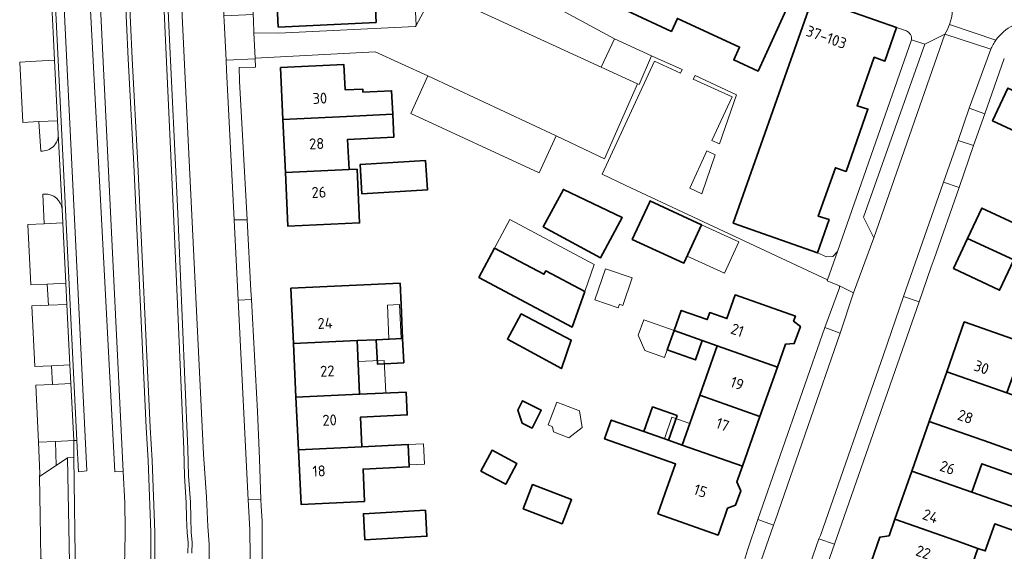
# Model space of a CAD drawing. Extents: x 154024 to 155007, y 472916 to 473908.
# Tile 8 of 49: x 154057 to 154178, y 473563 to 473628. Entities that reach past the tile are written whole.
import ezdxf
from ezdxf.enums import TextEntityAlignment as Align

# ---------------------------------------------------------------- set-up
doc = ezdxf.new("R2010")
doc.units = 0
doc.header["$LTSCALE"] = 0.75
for name, color, linetype, lineweight in [('B-RO-GR-BEPLANTING_CULTUUR_HEESTERS-GV', 252, 'CONTINUOUS', 18), ('B-RO-GR-STRUIK-GV', 252, 'CONTINUOUS', 13), ('B-RO-OG-BEBOUWING-GV', 6, 'CONTINUOUS', 35), ('B-RO-OG-BEBOUWING-T18', 1, 'CONTINUOUS', 18), ('B-RO-OG-BEBOUWING_LUIFEL-GV', 6, 'CONTINUOUS', 18), ('B-RO-OG-BEBOUWING_OVERBOUWING-GV', 6, 'CONTINUOUS', 18), ('B-RO-OG-TERREIN_CULTUURSCHEIDING-GV', 252, 'CONTINUOUS', 18), ('B-RO-OG-TERREIN_ERF-GV', 252, 'CONTINUOUS', 18), ('B-RO-OG-WATER-GV', 252, 'CONTINUOUS', 18), ('B-RO-OG-WATER_SLOOT-GV', 252, 'CONTINUOUS', 18), ('B-RO-VH-VERHARDING_BEDRIJFSVLOERPLAAT-GV', 252, 'CONTINUOUS', 18), ('B-RO-VH-VERHARDING_BETONSTRAATSTEEN-GV', 252, 'CONTINUOUS', 18), ('B-RO-VH-VERHARDING_STRAATBAKSTEEN-GV', 252, 'CONTINUOUS', 18), ('B-RO-VH-VERHARDING_TEGEL-GV', 252, 'CONTINUOUS', 18)]:
    doc.layers.add(name, color=color, linetype=linetype, lineweight=lineweight)
doc.styles.add('NLCS-ISO-M200-T18', font='NLCS-ISO.ttf', dxfattribs={"height": 0.36})

msp = doc.modelspace()

# ---------------------------------------------------------------- linework, layer by layer
at = {"layer": 'B-RO-GR-BEPLANTING_CULTUUR_HEESTERS-GV', "flags": 128}
for points in [[(154105.858, 473627.619), (154108.188, 473631.926), (154110.565, 473636.32), (154123.555, 473630.336), (154124.307, 473631.973), (154106.259, 473640.257), (154105.281, 473639.488)], [(154130.269, 473625.995), (154128.655, 473622.494), (154133.127, 473620.433), (154133.316, 473620.351), (154134.851, 473623.891)], [(154062.737, 473595.9), (154060.46, 473595.791), (154060.601, 473593.191), (154062.863, 473593.287)], [(154063.236, 473585.837), (154060.98, 473585.753), (154061.094, 473583.448), (154063.35, 473583.551)], [(154063.727, 473576.117), (154063.721, 473576.529), (154061.477, 473576.429), (154061.583, 473573.487), (154062.974, 473574.407), (154063.752, 473574.436)]]:
    msp.add_lwpolyline(points, close=True, dxfattribs=at)
for points in [[(154061.74, 473615.898), (154059.443, 473615.792), (154059.673, 473612.172)], [(154061.827, 473614.269), (154061.74, 473615.898)], [(154060.144, 473606.861), (154059.924, 473606.858), (154060.095, 473603.231), (154062.372, 473603.352), (154062.3, 473605.013)]]:
    msp.add_lwpolyline(points, dxfattribs=at)
at = {"layer": 'B-RO-GR-BEPLANTING_CULTUUR_HEESTERS-GV'}
for points in [[(154059.673, 473612.172, 0.4457825), (154061.827, 473614.269)], [(154062.3, 473605.013, 0.4055768), (154060.144, 473606.861)]]:
    msp.add_lwpolyline(points, format="xyb", dxfattribs=at)
at = {"layer": 'B-RO-GR-STRUIK-GV', "flags": 128}
for points in [[(154142.262, 473613.458), (154143.184, 473613.053), (154145.302, 473619.1), (154140.211, 473621.456), (154139.973, 473621.023), (154144.751, 473618.837)], [(154141.014, 473606.908), (154142.682, 473611.723), (154141.664, 473612.176), (154139.549, 473607.583)]]:
    msp.add_lwpolyline(points, close=True, dxfattribs=at)
at = {"layer": 'B-RO-OG-BEBOUWING-GV', "flags": 128}
for points in [[(154093.253, 473662.252), (154087.383, 473658.821), (154087.875, 473649.033), (154089.255, 473649.099), (154089.392, 473646.255), (154088.004, 473646.188), (154088.396, 473638.066), (154089.787, 473638.133), (154090.084, 473631.88), (154088.696, 473631.814), (154088.905, 473627.422), (154100.934, 473628.002), (154099.944, 473648.991), (154101.078, 473649.111), (154103.666, 473647.918), (154106.403, 473653.903), (154100.318, 473656.755), (154099.411, 473659.412)], [(154154.647, 473630.997), (154144.901, 473603.277), (154155.254, 473599.622), (154156.685, 473603.725), (154155.359, 473604.154), (154157.46, 473610.115), (154158.772, 473609.653), (154161.471, 473617.336), (154160.143, 473617.747), (154162.244, 473623.708), (154163.556, 473623.246), (154164.987, 473627.358), (154164.997, 473627.386), (154154.659, 473631.03)], [(154102.991, 473616.694), (154102.85, 473619.587), (154099.316, 473619.416), (154099.297, 473619.803), (154097.133, 473619.698), (154096.982, 473622.809), (154089.181, 473622.444), (154089.48, 473616.063), (154097.292, 473616.428)], [(154188.693, 473618.222), (154183.208, 473620.748), (154182.101, 473618.345), (154178.673, 473619.923), (154176.806, 473615.869), (154180.235, 473614.29), (154180.008, 473613.798), (154183.331, 473612.266), (154180.985, 473607.149), (154179.912, 473604.808), (154182.066, 473603.821), (154183.139, 473606.161)], [(154089.786, 473609.519), (154097.609, 473609.885), (154097.429, 473613.605), (154103.127, 473613.882), (154102.991, 473616.694), (154097.292, 473616.428), (154089.48, 473616.063)], [(154099.197, 473606.89), (154107.25, 473607.378), (154107.031, 473610.996), (154098.977, 473610.508)], [(154097.609, 473609.885), (154089.786, 473609.519), (154090.095, 473602.915), (154098.915, 473603.328), (154098.607, 473609.931)], [(154121.491, 473602.828), (154128.545, 473599.018), (154131.227, 473603.984), (154123.99, 473607.456)], [(154132.473, 473601.301), (154138.831, 473598.372), (154141.006, 473603.095), (154134.649, 473606.024), (154134.57, 473605.852)], [(154173.745, 473601.418), (154179.41, 473598.779), (154181.148, 473602.504), (154175.502, 473605.157)], [(154179.41, 473598.779), (154173.745, 473601.418), (154172.01, 473597.725), (154177.668, 473595.046)], [(154113.585, 473596.607), (154125.066, 473590.5), (154126.613, 473594.867), (154121.814, 473597.42), (154121.589, 473596.997), (154115.512, 473600.23)], [(154104.207, 473589.107), (154104.012, 473593.276), (154103.889, 473595.903), (154090.453, 473595.273), (154090.771, 473588.477), (154098.604, 473588.844), (154100.962, 473588.954)], [(154137.619, 473590.065), (154141.079, 473588.842), (154142.927, 473588.189), (154150.324, 473585.58), (154151.319, 473588.4), (154152.411, 473588.465), (154153.162, 473590.583), (154152.323, 473591.246), (154152.54, 473591.861), (154145.146, 473594.468), (154144.113, 473591.545), (154142.001, 473592.292), (154141.698, 473591.434), (154138.502, 473592.563)], [(154118.799, 473592.131), (154117.099, 473589.024), (154123.738, 473585.392), (154124.958, 473588.91)], [(154178.578, 473582.399), (154179.868, 473586.045), (154185.157, 473584.19), (154186.036, 473586.671), (154173.329, 473591.139), (154171.171, 473585.004)], [(154141.079, 473588.842), (154137.619, 473590.065), (154136.779, 473587.689), (154140.24, 473586.466)], [(154090.771, 473588.477), (154091.081, 473581.877), (154098.906, 473582.244), (154098.604, 473588.844)], [(154104.207, 473589.107), (154100.962, 473588.954), (154101.102, 473585.956), (154104.348, 473586.108)], [(154140.78, 473582.115), (154148.181, 473579.504), (154150.324, 473585.58), (154142.927, 473588.189)], [(154169.019, 473578.884), (154176.413, 473576.283), (154179.513, 473575.192), (154180.744, 473578.69), (154185.983, 473576.848), (154186.905, 473579.47), (154178.578, 473582.399), (154171.171, 473585.004)], [(154099.202, 473575.778), (154099.035, 473579.425), (154104.765, 473579.694), (154104.633, 473582.513), (154098.906, 473582.244), (154091.081, 473581.877), (154091.384, 473575.412)], [(154148.181, 473579.504), (154140.78, 473582.115), (154138.613, 473575.982), (154146.018, 473573.37)], [(154120.133, 473578.055), (154121.256, 473580.279), (154118.971, 473581.433), (154118.388, 473580.28), (154118.918, 473578.668)], [(154133.896, 473577.646), (154136.918, 473576.58), (154137.984, 473579.602), (154134.962, 473580.668)], [(154133.896, 473577.646), (154129.886, 473579.06), (154129.067, 473576.738), (154137.793, 473573.66), (154136.494, 473569.985), (154135.625, 473567.524), (154143.032, 473564.907), (154143.891, 473567.341), (154144.202, 473568.222), (154145.155, 473568.576), (154145.811, 473570.332), (154145.34, 473571.448), (154146.018, 473573.37), (154138.613, 473575.982), (154136.918, 473576.58)], [(154176.413, 473576.283), (154169.019, 473578.884), (154166.872, 473572.78), (154174.255, 473570.184), (154175.494, 473573.685), (154183.549, 473570.851), (154184.464, 473573.451), (154179.513, 473575.192)], [(154091.384, 473575.412), (154091.699, 473568.683), (154099.51, 473569.048), (154099.328, 473573.017), (154105.024, 473573.283), (154104.895, 473576.045), (154099.202, 473575.778)], [(154113.85, 473572.786), (154116.896, 473571.163), (154118.258, 473573.721), (154115.212, 473575.343)], [(154166.872, 473572.78), (154164.791, 473566.862), (154172.162, 473564.27), (154175.006, 473563.263), (154175.909, 473562.945), (154177.081, 473566.278), (154182.844, 473564.252), (154183.755, 473566.844), (154174.255, 473570.184)], [(154119.048, 473568.146), (154123.837, 473566.292), (154124.991, 473569.271), (154120.202, 473571.126)], [(154099.56, 473564.336), (154107.188, 473564.756), (154107.012, 473567.951), (154099.384, 473567.531)], [(154172.162, 473564.27), (154164.791, 473566.862), (154164.076, 473564.828), (154162.953, 473564.651), (154161.908, 473561.679), (154162.673, 473560.838), (154162.573, 473560.555), (154167.082, 473558.969), (154166.08, 473556.12), (154171.787, 473554.113), (154175.006, 473563.263)]]:
    msp.add_lwpolyline(points, close=True, dxfattribs=at)
msp.add_lwpolyline([(154131.858, 473629.409), (154137.295, 473626.902), (154138.025, 473628.484), (154145.666, 473624.961), (154144.957, 473623.394), (154147.95, 473622.005), (154152.277, 473631.459)], dxfattribs=at)
at = {"layer": 'B-RO-OG-BEBOUWING_LUIFEL-GV', "flags": 128}
for points in [[(154115.512, 473600.23), (154121.589, 473596.997), (154121.814, 473597.42), (154126.613, 473594.867), (154127.795, 473598.202), (154117.38, 473603.742)], [(154141.006, 473603.095), (154139.227, 473599.231), (154143.803, 473597.124), (154145.582, 473600.987)], [(154103.81, 473593.267), (154102.324, 473593.197), (154102.519, 473589.027), (154104.005, 473589.097)], [(154136.779, 473587.689), (154137.619, 473590.065), (154133.872, 473591.39), (154133.201, 473589.492), (154133.999, 473587.635), (154136.453, 473586.767)], [(154102.137, 473582.396), (154101.948, 473586.398), (154100.552, 473586.332), (154098.723, 473586.249), (154098.906, 473582.244)], [(154137.355, 473579.397), (154136.423, 473576.755), (154138.613, 473575.982), (154139.546, 473578.623)], [(154104.895, 473576.045), (154105.012, 473573.538), (154106.903, 473573.626), (154106.786, 473576.133)]]:
    msp.add_lwpolyline(points, close=True, dxfattribs=at)
at = {"layer": 'B-RO-OG-BEBOUWING_OVERBOUWING-GV', "flags": 128}
for points in [[(154132.453, 473596.551), (154129.17, 473597.678), (154127.86, 473593.86), (154130.75, 473592.868), (154130.9, 473593.305), (154131.293, 473593.17)], [(154122.765, 473577.612), (154124.678, 473576.863), (154126.283, 473578.145), (154125.976, 473580.176), (154124.063, 473580.926), (154123.195, 473581.265), (154122.099, 473578.467), (154122.669, 473578.244)]]:
    msp.add_lwpolyline(points, close=True, dxfattribs=at)
at = {"layer": 'B-RO-OG-TERREIN_CULTUURSCHEIDING-GV', "flags": 128}
for points in [[(154075.152, 473669.197), (154065.036, 473668.924), (154065.165, 473667.736), (154069.811, 473572.743), (154070.001, 473568.862)], [(154074.116, 473518.292), (154076.407, 473527.916), (154076.711, 473529.153), (154079.24, 473541.94), (154079.43, 473543.27), (154079.6, 473544.67), (154079.76, 473546.19), (154080.01, 473549.01), (154080.09, 473550.18), (154080.19, 473551.29), (154080.21, 473552.55), (154080.3, 473554.26), (154080.4, 473558.91), (154080.46, 473560.53), (154080.4, 473562.17), (154080.4, 473563.8), (154080.24, 473565.96), (154080.05, 473569.58), (154079.7, 473574.88), (154077.556, 473618.534), (154075.594, 473659.679), (154075.516, 473661.014), (154075.152, 473669.197)], [(154073.2, 473559.488), (154073.22, 473565.251), (154072.881, 473574.066), (154072.651, 473578.144), (154071.111, 473610.485), (154070.411, 473623.515), (154069.801, 473636.855), (154069.101, 473649.441), (154068.168, 473665.04), (154070.114, 473667.188), (154072.164, 473667.026), (154072.725, 473665.88), (154073.669, 473665.057), (154074.609, 473646.133), (154075.419, 473627.603), (154076.52, 473604.503), (154077.39, 473584.032), (154077.77, 473575.509), (154077.869, 473572.184), (154078.08, 473568.941), (154078.12, 473567.013), (154078.179, 473565.236), (154078.311, 473564.032), (154078.28, 473562.67)]]:
    msp.add_lwpolyline(points, dxfattribs=at)
at = {"layer": 'B-RO-OG-TERREIN_CULTUURSCHEIDING-GV'}
msp.add_lwpolyline([(154070.001, 473568.862, -0.0198357), (154069.863, 473558.578)], format="xyb", dxfattribs=at)
at = {"layer": 'B-RO-OG-TERREIN_ERF-GV', "flags": 128}
for points in [[(154084.331, 473660.319), (154085.807, 473628.981), (154085.84, 473628.283), (154085.906, 473626.723), (154088.94, 473626.693), (154105.786, 473627.485), (154105.858, 473627.619), (154105.281, 473639.488), (154106.259, 473640.257), (154124.307, 473631.973), (154123.555, 473630.336), (154123.236, 473629.802), (154130.269, 473625.995), (154134.851, 473623.891), (154138.612, 473622.197), (154138.405, 473621.735), (154135.215, 473623.227), (154128.748, 473609.307), (154131.677, 473607.922), (154156.495, 473596.322), (154157.717, 473599.808), (154157.164, 473599.202), (154156.391, 473599.151), (154155.254, 473599.622)], [(154099.944, 473648.991), (154100.934, 473628.002), (154088.905, 473627.422), (154088.696, 473631.814)], [(154152.277, 473631.459), (154147.95, 473622.005), (154144.957, 473623.394), (154145.666, 473624.961), (154138.025, 473628.484), (154137.295, 473626.902), (154131.858, 473629.409)], [(154155.254, 473599.622), (154144.901, 473603.277), (154154.647, 473630.997)], [(154166.207, 473626.964), (154164.987, 473627.358), (154163.556, 473623.246), (154162.244, 473623.708), (154160.143, 473617.747), (154161.471, 473617.336), (154158.772, 473609.653), (154157.46, 473610.115), (154155.359, 473604.154), (154156.685, 473603.725), (154155.254, 473599.622), (154156.391, 473599.151), (154157.164, 473599.202), (154157.717, 473599.808)], [(154157.717, 473599.808), (154166.847, 473625.846)], [(154146.265, 473561.836), (154146.636, 473563.056), (154147.918, 473566.825), (154156.168, 473590.446), (154157.985, 473595.333), (154157.983, 473595.56), (154156.45, 473596.193), (154156.495, 473596.322), (154131.677, 473607.922), (154128.748, 473609.307), (154135.215, 473623.227), (154138.405, 473621.735), (154138.612, 473622.197), (154134.851, 473623.891), (154133.316, 473620.351), (154133.127, 473620.433), (154129.031, 473611.215), (154123.112, 473614.022), (154120.997, 473609.499), (154105.198, 473616.8), (154107.293, 473621.409), (154100.828, 473624.372), (154086.039, 473623.61), (154086.044, 473623.511), (154086.09, 473622.499), (154084.094, 473622.458), (154084.136, 473620.803), (154084.137, 473620.785), (154085.065, 473603.722), (154085.54, 473594.999), (154085.599, 473593.917), (154086.35, 473580.1), (154086.61, 473574.3), (154086.774, 473569.274), (154086.8, 473568.47), (154086.9, 473566.61), (154086.9, 473562.38)], [(154178.255, 473623.566), (154175.859, 473616.739), (154174.445, 473612.834), (154172.713, 473607.69), (154169.617, 473598.885), (154169.251, 473597.939), (154167.763, 473593.608), (154157.368, 473563.776), (154153.788, 473553.614), (154149.353, 473540.984), (154145.943, 473531.206), (154144.464, 473526.965), (154144.352, 473526.656), (154183.832, 473508.98)], [(154180.235, 473614.29), (154176.806, 473615.869), (154178.673, 473619.923)], [(154182.844, 473564.252), (154177.081, 473566.278), (154175.909, 473562.945), (154175.006, 473563.263), (154171.787, 473554.113), (154166.08, 473556.12), (154167.082, 473558.969), (154162.573, 473560.555), (154162.673, 473560.838), (154161.908, 473561.679), (154162.953, 473564.651), (154164.076, 473564.828), (154164.791, 473566.862), (154166.872, 473572.78), (154169.019, 473578.884), (154171.171, 473585.004), (154173.329, 473591.139), (154186.036, 473586.671)], [(154183.549, 473570.851), (154175.494, 473573.685), (154174.255, 473570.184), (154183.755, 473566.844)]]:
    msp.add_lwpolyline(points, dxfattribs=at)
at = {"layer": 'B-RO-OG-TERREIN_ERF-GV'}
msp.add_lwpolyline([(154166.847, 473625.846, 0.3115738), (154166.207, 473626.964)], format="xyb", dxfattribs=at)
at = {"layer": 'B-RO-OG-TERREIN_ERF-GV', "flags": 128}
for points in [[(154089.48, 473616.063), (154089.181, 473622.444), (154096.982, 473622.809), (154097.133, 473619.698), (154099.297, 473619.803), (154099.316, 473619.416), (154102.85, 473619.587), (154102.991, 473616.694), (154103.127, 473613.882), (154097.429, 473613.605), (154097.609, 473609.885), (154098.607, 473609.931), (154098.915, 473603.328), (154090.095, 473602.915), (154089.786, 473609.519)], [(154142.262, 473613.458), (154144.751, 473618.837), (154139.973, 473621.023), (154140.211, 473621.456), (154145.302, 473619.1), (154143.184, 473613.053)], [(154141.014, 473606.908), (154139.549, 473607.583), (154141.664, 473612.176), (154142.682, 473611.723)], [(154099.197, 473606.89), (154098.977, 473610.508), (154107.031, 473610.996), (154107.25, 473607.378)], [(154121.491, 473602.828), (154123.99, 473607.456), (154131.227, 473603.984), (154128.545, 473599.018)], [(154132.473, 473601.301), (154134.57, 473605.852), (154134.649, 473606.024), (154141.006, 473603.095), (154138.831, 473598.372)], [(154173.745, 473601.418), (154175.502, 473605.157), (154181.148, 473602.504), (154179.41, 473598.779), (154177.668, 473595.046), (154172.01, 473597.725)], [(154113.585, 473596.607), (154115.512, 473600.23), (154121.589, 473596.997), (154121.814, 473597.42), (154126.613, 473594.867), (154125.066, 473590.5)], [(154098.906, 473582.244), (154104.633, 473582.513), (154104.765, 473579.694), (154099.035, 473579.425), (154099.202, 473575.778), (154104.895, 473576.045), (154105.024, 473573.283), (154099.328, 473573.017), (154099.51, 473569.048), (154091.699, 473568.683), (154091.384, 473575.412), (154091.081, 473581.877), (154090.771, 473588.477), (154090.453, 473595.273), (154103.889, 473595.903), (154104.012, 473593.276), (154104.207, 473589.107), (154104.348, 473586.108), (154101.102, 473585.956), (154100.962, 473588.954), (154098.604, 473588.844)], [(154140.78, 473582.115), (154142.927, 473588.189), (154141.079, 473588.842), (154140.24, 473586.466), (154136.779, 473587.689), (154137.619, 473590.065), (154138.502, 473592.563), (154141.698, 473591.434), (154142.001, 473592.292), (154144.113, 473591.545), (154145.146, 473594.468), (154152.54, 473591.861), (154152.323, 473591.246), (154153.162, 473590.583), (154152.411, 473588.465), (154151.319, 473588.4), (154150.324, 473585.58), (154148.181, 473579.504), (154146.018, 473573.37), (154145.34, 473571.448), (154145.811, 473570.332), (154145.155, 473568.576), (154144.202, 473568.222), (154143.891, 473567.341), (154143.032, 473564.907), (154135.625, 473567.524), (154136.494, 473569.985), (154137.793, 473573.66), (154129.067, 473576.738), (154129.886, 473579.06), (154133.896, 473577.646), (154134.962, 473580.668), (154137.984, 473579.602), (154136.918, 473576.58), (154138.613, 473575.982)], [(154118.799, 473592.131), (154124.958, 473588.91), (154123.738, 473585.392), (154117.099, 473589.024)], [(154120.133, 473578.055), (154118.918, 473578.668), (154118.388, 473580.28), (154118.971, 473581.433), (154121.256, 473580.279)], [(154113.85, 473572.786), (154115.212, 473575.343), (154118.258, 473573.721), (154116.896, 473571.163)], [(154119.048, 473568.146), (154120.202, 473571.126), (154124.991, 473569.271), (154123.837, 473566.292)], [(154099.56, 473564.336), (154099.384, 473567.531), (154107.012, 473567.951), (154107.188, 473564.756)]]:
    msp.add_lwpolyline(points, close=True, dxfattribs=at)
at = {"layer": 'B-RO-OG-WATER-GV', "flags": 128}
msp.add_lwpolyline([(154077.78, 473562.66), (154077.81, 473564.01), (154077.68, 473565.2), (154077.62, 473567), (154077.58, 473568.92), (154077.37, 473572.16), (154077.27, 473575.49), (154076.89, 473584.01), (154076.02, 473604.48), (154074.92, 473627.58), (154074.11, 473646.11), (154073.18, 473664.82), (154072.32, 473665.57), (154071.84, 473666.55), (154070.32, 473666.67), (154068.68, 473664.86), (154069.6, 473649.47), (154070.3, 473636.88), (154070.91, 473623.54), (154071.61, 473610.51), (154073.15, 473578.17), (154073.38, 473574.09), (154073.72, 473565.26), (154073.7, 473559.47)], dxfattribs=at)
at = {"layer": 'B-RO-OG-WATER_SLOOT-GV', "flags": 128}
for points in [[(154078.28, 473562.67), (154078.311, 473564.032), (154078.179, 473565.236), (154078.12, 473567.013), (154078.08, 473568.941), (154077.869, 473572.184), (154077.77, 473575.509), (154077.39, 473584.032), (154076.52, 473604.503), (154075.419, 473627.603), (154074.609, 473646.133), (154073.669, 473665.057), (154072.725, 473665.88), (154072.164, 473667.026), (154070.114, 473667.188), (154068.168, 473665.04), (154069.101, 473649.441), (154069.801, 473636.855), (154070.411, 473623.515), (154071.111, 473610.485), (154072.651, 473578.144), (154072.881, 473574.066), (154073.22, 473565.251), (154073.2, 473559.488)], [(154073.7, 473559.47), (154073.72, 473565.26), (154073.38, 473574.09), (154073.15, 473578.17), (154071.61, 473610.51), (154070.91, 473623.54), (154070.3, 473636.88), (154069.6, 473649.47), (154068.68, 473664.86), (154070.32, 473666.67), (154071.84, 473666.55), (154072.32, 473665.57), (154073.18, 473664.82), (154074.11, 473646.11), (154074.92, 473627.58), (154076.02, 473604.48), (154076.89, 473584.01), (154077.27, 473575.49), (154077.37, 473572.16), (154077.58, 473568.92), (154077.62, 473567), (154077.68, 473565.2), (154077.81, 473564.01), (154077.78, 473562.66)]]:
    msp.add_lwpolyline(points, dxfattribs=at)
at = {"layer": 'B-RO-VH-VERHARDING_BEDRIJFSVLOERPLAAT-GV', "flags": 128}
msp.add_lwpolyline([(154063.752, 473574.436), (154062.974, 473574.407), (154063.236, 473559.344), (154063.956, 473559.37)], close=True, dxfattribs=at)
at = {"layer": 'B-RO-VH-VERHARDING_BETONSTRAATSTEEN-GV', "flags": 128}
for points in [[(154060.818, 473643.404), (154064.116, 473576.534), (154064.307, 473572.669), (154065.344, 473572.822), (154060.698, 473667.527), (154059.617, 473667.49), (154060.365, 473652.631), (154060.596, 473648.466), (154060.744, 473645.472)], [(154065.165, 473667.736), (154063.793, 473667.681), (154068.778, 473572.692), (154069.811, 473572.743)], [(154063.35, 473583.551), (154063.721, 473576.529), (154064.116, 473576.534), (154060.818, 473643.404), (154060.397, 473643.38), (154060.746, 473635.975), (154060.871, 473633.374), (154061.23, 473625.931), (154061.37, 473623.334), (154061.74, 473615.898), (154061.827, 473614.269), (154062.3, 473605.013), (154062.372, 473603.352), (154062.737, 473595.9), (154062.863, 473593.287), (154063.236, 473585.837)], [(154086.039, 473623.61), (154085.906, 473626.723), (154085.84, 473628.283), (154085.807, 473628.981), (154082.206, 473628.811), (154082.239, 473628.139), (154082.48, 473623.347), (154086.044, 473623.511)], [(154162.181, 473601.475), (154170.92, 473626.569), (154168.454, 473625.322), (154160.918, 473604.013)], [(154059.089, 473623.215), (154057.076, 473623.11), (154057.462, 473615.681), (154059.443, 473615.792), (154061.74, 473615.898), (154061.37, 473623.334)], [(154175.859, 473616.739), (154173.943, 473617.443), (154172.564, 473613.473), (154174.445, 473612.834)], [(154165.866, 473594.277), (154167.763, 473593.608), (154169.251, 473597.939), (154169.617, 473598.885), (154172.713, 473607.69), (154170.78, 473608.356)], [(154060.095, 473603.231), (154058.071, 473603.145), (154058.444, 473595.713), (154060.46, 473595.791), (154062.737, 473595.9), (154062.372, 473603.352)], [(154085.599, 473593.917), (154085.54, 473594.999), (154085.065, 473603.722), (154083.47, 473603.699), (154083.968, 473593.828)], [(154157.983, 473595.56), (154157.985, 473595.333), (154156.168, 473590.446), (154158.055, 473589.752), (154159.685, 473594.723)], [(154060.98, 473585.753), (154063.236, 473585.837), (154062.863, 473593.287), (154060.601, 473593.191), (154058.584, 473593.113), (154058.941, 473585.662)], [(154061.094, 473583.448), (154059.069, 473583.367), (154059.405, 473576.359), (154061.477, 473576.429), (154063.721, 473576.529), (154063.35, 473583.551)], [(154062.974, 473574.407), (154061.583, 473573.487), (154059.521, 473572.122), (154059.596, 473567.283), (154059.677, 473562.006), (154063.236, 473559.344)], [(154086.774, 473569.274), (154085.209, 473569.224), (154085.393, 473565.583), (154085.473, 473558.896), (154086.983, 473558.914), (154087.01, 473559.68), (154086.9, 473562.38), (154086.9, 473566.61), (154086.8, 473568.47)], [(154144.947, 473558.218), (154146.836, 473557.567), (154149.85, 473566.144), (154147.918, 473566.825), (154146.636, 473563.056), (154146.265, 473561.836)], [(154151.9, 473554.273), (154153.788, 473553.614), (154157.368, 473563.776), (154155.433, 473564.441)]]:
    msp.add_lwpolyline(points, close=True, dxfattribs=at)
for points in [[(154063.793, 473667.681), (154060.698, 473667.527), (154065.344, 473572.822), (154064.307, 473572.669), (154064.116, 473576.534), (154063.721, 473576.529), (154063.727, 473576.117), (154063.752, 473574.436), (154063.956, 473559.37), (154064.371, 473559.384)], [(154070.001, 473568.862), (154069.811, 473572.743), (154068.778, 473572.692), (154063.793, 473667.681)], [(154177.205, 473625.8), (154171.516, 473627.757)], [(154170.92, 473626.569), (154176.589, 473624.696)], [(154062.3, 473605.013), (154061.827, 473614.269)]]:
    msp.add_lwpolyline(points, dxfattribs=at)
at = {"layer": 'B-RO-VH-VERHARDING_BETONSTRAATSTEEN-GV'}
for points in [[(154171.516, 473627.757, -0.0592202), (154170.92, 473626.569)], [(154176.883, 473625.293, -0.0277102), (154177.205, 473625.8)], [(154176.589, 473624.696, -0.015411), (154176.709, 473624.96)], [(154176.709, 473624.96, -0.0178515), (154176.883, 473625.293)], [(154061.827, 473614.269, -0.4457825), (154059.673, 473612.172)], [(154060.144, 473606.861, -0.4055768), (154062.3, 473605.013)], [(154069.863, 473558.578, 0.0198357), (154070.001, 473568.862)]]:
    msp.add_lwpolyline(points, format="xyb", dxfattribs=at)
at = {"layer": 'B-RO-VH-VERHARDING_STRAATBAKSTEEN-GV', "flags": 128}
for points in [[(154085.473, 473558.896), (154085.393, 473565.583), (154085.209, 473569.224), (154083.968, 473593.828), (154083.47, 473603.699), (154082.541, 473622.124), (154082.48, 473623.347), (154082.239, 473628.139), (154082.206, 473628.811), (154082.197, 473629.002), (154080.658, 473659.949), (154075.594, 473659.679), (154077.556, 473618.534), (154079.7, 473574.88), (154080.05, 473569.58), (154080.24, 473565.96), (154080.4, 473563.8), (154080.4, 473562.17)], [(154171.516, 473627.757), (154177.205, 473625.8)], [(154173.943, 473617.443), (154176.589, 473624.696), (154170.92, 473626.569), (154162.181, 473601.475), (154159.685, 473594.723), (154158.055, 473589.752), (154150.079, 473566.764), (154149.85, 473566.144), (154146.836, 473557.567), (154141.996, 473543.707), (154138.462, 473533.682), (154136.717, 473528.755)], [(154136.402, 473527.927), (154141.926, 473525.873), (154142.421, 473527.277), (154144.042, 473531.876), (154147.504, 473541.696), (154151.9, 473554.273), (154155.433, 473564.441), (154155.632, 473564.85), (154163.389, 473587.089), (154165.866, 473594.277), (154170.78, 473608.356), (154172.501, 473613.211), (154172.564, 473613.473), (154173.943, 473617.443)]]:
    msp.add_lwpolyline(points, dxfattribs=at)
for points in [[(154128.655, 473622.494), (154130.269, 473625.995), (154123.236, 473629.802), (154123.555, 473630.336), (154110.565, 473636.32), (154108.188, 473631.926)], [(154107.293, 473621.409), (154123.112, 473614.022), (154129.031, 473611.215), (154133.127, 473620.433), (154128.655, 473622.494), (154108.188, 473631.926), (154105.858, 473627.619), (154105.786, 473627.485), (154088.94, 473626.693), (154085.906, 473626.723), (154086.039, 473623.61), (154100.828, 473624.372)], [(154123.112, 473614.022), (154107.293, 473621.409), (154105.198, 473616.8), (154120.997, 473609.499)]]:
    msp.add_lwpolyline(points, close=True, dxfattribs=at)
at = {"layer": 'B-RO-VH-VERHARDING_STRAATBAKSTEEN-GV'}
for points in [[(154171.696, 473631.114, -0.1489455), (154171.516, 473627.757)], [(154177.205, 473625.8, -0.1215544), (154179.328, 473627.634)]]:
    msp.add_lwpolyline(points, format="xyb", dxfattribs=at)
at = {"layer": 'B-RO-VH-VERHARDING_TEGEL-GV', "flags": 128}
for points in [[(154090.069, 473663.761), (154093.253, 473662.252), (154099.411, 473659.412), (154100.318, 473656.755), (154106.403, 473653.903), (154107.262, 473655.764), (154134.009, 473643.443), (154133.329, 473641.966), (154152.95, 473632.929), (154152.277, 473631.459), (154154.495, 473630.67), (154154.611, 473631.01), (154154.647, 473630.997), (154154.659, 473631.03), (154164.997, 473627.386), (154164.987, 473627.358), (154166.207, 473626.964)], [(154166.847, 473625.846), (154168.454, 473625.322), (154170.92, 473626.569)], [(154176.589, 473624.696), (154173.943, 473617.443), (154175.859, 473616.739), (154178.255, 473623.566)]]:
    msp.add_lwpolyline(points, dxfattribs=at)
at = {"layer": 'B-RO-VH-VERHARDING_TEGEL-GV'}
for points in [[(154171.516, 473627.757, 0.1489455), (154171.696, 473631.114)], [(154166.207, 473626.964, -0.3115738), (154166.847, 473625.846)], [(154170.92, 473626.569, 0.0592202), (154171.516, 473627.757)], [(154179.328, 473627.634, 0.1215544), (154177.205, 473625.8)], [(154177.205, 473625.8, 0.0277102), (154176.883, 473625.293)], [(154176.709, 473624.96, 0.015411), (154176.589, 473624.696)], [(154176.883, 473625.293, 0.0178515), (154176.709, 473624.96)]]:
    msp.add_lwpolyline(points, format="xyb", dxfattribs=at)
at = {"layer": 'B-RO-VH-VERHARDING_TEGEL-GV', "flags": 128}
for points in [[(154168.454, 473625.322), (154166.847, 473625.846), (154157.717, 473599.808), (154156.495, 473596.322), (154156.45, 473596.193), (154157.983, 473595.56), (154159.685, 473594.723), (154162.181, 473601.475), (154160.918, 473604.013)], [(154084.094, 473622.458), (154086.09, 473622.499), (154086.044, 473623.511), (154082.48, 473623.347), (154082.541, 473622.124), (154083.47, 473603.699), (154085.065, 473603.722), (154084.137, 473620.785), (154084.136, 473620.803)], [(154174.445, 473612.834), (154172.564, 473613.473), (154172.501, 473613.211), (154170.78, 473608.356), (154172.713, 473607.69)], [(154167.763, 473593.608), (154165.866, 473594.277), (154163.389, 473587.089), (154155.632, 473564.85), (154155.433, 473564.441), (154157.368, 473563.776)], [(154086.774, 473569.274), (154086.61, 473574.3), (154086.35, 473580.1), (154085.599, 473593.917), (154083.968, 473593.828), (154085.209, 473569.224)], [(154147.918, 473566.825), (154149.85, 473566.144), (154150.079, 473566.764), (154158.055, 473589.752), (154156.168, 473590.446)], [(154061.477, 473576.429), (154059.405, 473576.359), (154059.556, 473572.495), (154059.521, 473572.122), (154061.583, 473573.487)]]:
    msp.add_lwpolyline(points, close=True, dxfattribs=at)

# ---------------------------------------------------------------- texts
at = {"layer": 'B-RO-OG-BEBOUWING-T18', "style": 'NLCS-ISO-M200-T18'}
for s, rotation, p in [('37-103', 340.6, (154156.362, 473626.189)), ('30', 2.6, (154094.016, 473618.666)), ('28', 2.6, (154093.624, 473613.076)), ('26', 2.6, (154093.902, 473607.098)), ('24', 2.6, (154094.658, 473590.984)), ('21', 340.6, (154145.401, 473590.137)), ('22', 2.6, (154094.934, 473585.091)), ('30', 340.5, (154175.449, 473585.549)), ('19', 340.6, (154145.375, 473583.573)), ('20', 2.6, (154095.218, 473579.057)), ('28', 340.6, (154173.47, 473579.483)), ('17', 340.6, (154143.585, 473578.499)), ('18', 2.6, (154093.916, 473572.791)), ('26', 340.6, (154171.262, 473573.205)), ('15', 340.6, (154140.863, 473570.342)), ('24', 340.6, (154169.164, 473567.239)), ('22', 340.6, (154168.277, 473562.789))]:
    msp.add_text(s, height=1.35, rotation=rotation, dxfattribs=at).set_placement(p, align=Align.MIDDLE)

doc.saveas('drawing.dxf')
